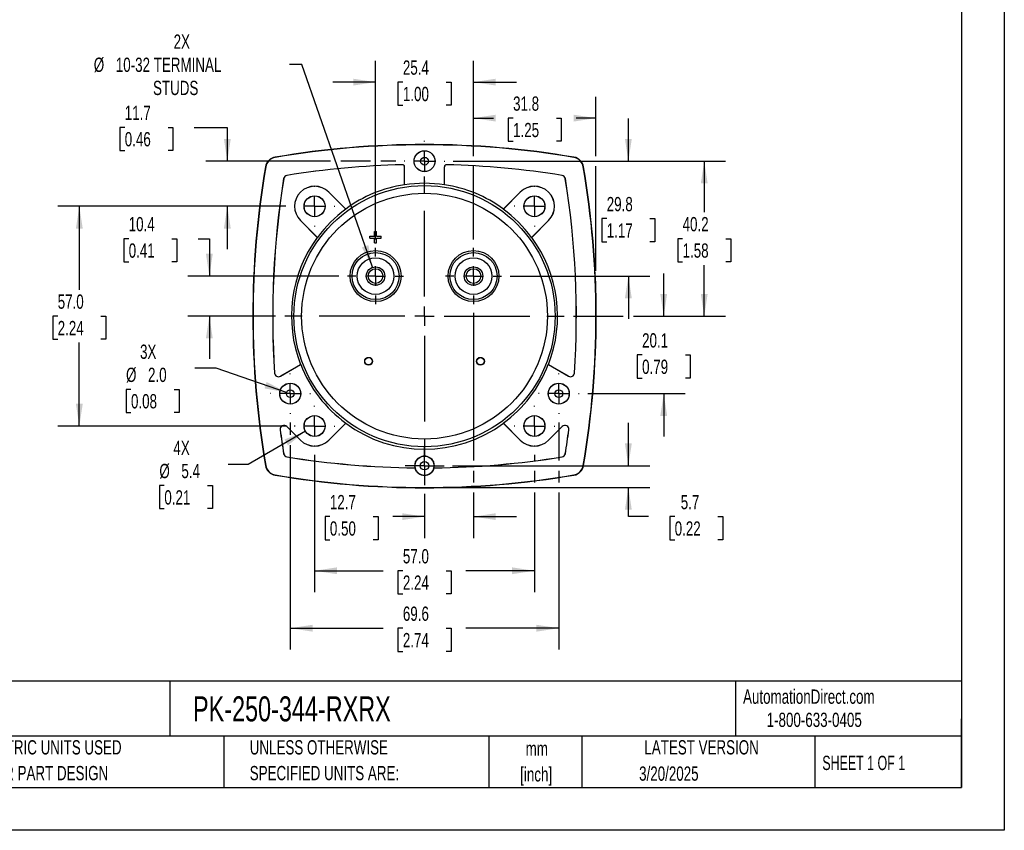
# Model space of a CAD drawing. Header units: millimetres. Extents: x 0 to 489, y 0 to 378.
# Tile 9 of 16: x 234 to 489, y 0 to 210. Entities that reach past the tile are written whole.
import ezdxf

# ---------------------------------------------------------------- set-up
doc = ezdxf.new("R2010")
doc.units = ezdxf.units.MM
doc.header["$LTSCALE"] = 1.75
doc.linetypes.add('CENTERX2', pattern=[20.32, 12.7, -2.54, 2.54, -2.54])
doc.layers.add('CENTER', color=40, linetype='CENTERX2')
doc.layers.add('DIMENSIONS', color=140, linetype='Continuous', lineweight=25)
doc.layers.add('TEXT', color=140, linetype='Continuous', lineweight=25)
doc.styles.add('SLDTEXTSTYLE0', font='TXT', dxfattribs={"width": 0.7})
doc.styles.add('SLDTEXTSTYLE1', font='TXT', dxfattribs={"width": 0.65})
doc.dimstyles.new('SLDDIMSTYLE0', dxfattribs={"dimtxt": 3.776514, "dimasz": 5.7785, "dimexe": 0, "dimexo": 0.0625, "dimgap": 0.944128, "dimtad": 0, "dimtih": 1, "dimtoh": 1, "dimrnd": 1e-09, "dimzin": 4, "dimdsep": 46, "dimtxsty": 'SLDTEXTSTYLE0', "dimsah": 1, "dimcen": 0.09, "dimadec": 0, "dimazin": 1, "dimtfac": 1, "dimtofl": 0, "dimtmove": 0, "dimatfit": 3, "dimfxl": 0, "dimfrac": 2, "dimtolj": 1, "dimtzin": 12, "dimarcsym": 0})
doc.dimstyles.new('SLDDIMSTYLE2', dxfattribs={"dimtxt": 3.776514, "dimasz": 5.7785, "dimexe": 0, "dimexo": 0.0625, "dimgap": 0.944128, "dimtad": 0, "dimtih": 1, "dimtoh": 1, "dimrnd": 1e-09, "dimzin": 12, "dimdsep": 46, "dimtxsty": 'SLDTEXTSTYLE0', "dimsah": 1, "dimcen": 0.09, "dimadec": 0, "dimazin": 3, "dimtfac": 1, "dimtmove": 0, "dimatfit": 0, "dimfxl": 0, "dimfrac": 2, "dimtolj": 1, "dimtzin": 12, "dimarcsym": 0})
doc.dimstyles.new('SLDDIMSTYLE3', dxfattribs={"dimtxt": 3.776514, "dimasz": 5.7785, "dimexe": 0, "dimexo": 0.0625, "dimgap": 0.944128, "dimtad": 0, "dimtih": 1, "dimtoh": 1, "dimrnd": 1e-09, "dimzin": 12, "dimdsep": 46, "dimtxsty": 'SLDTEXTSTYLE0', "dimsah": 1, "dimcen": 0.09, "dimadec": 0, "dimazin": 3, "dimtfac": 1, "dimtofl": 0, "dimtmove": 0, "dimatfit": 3, "dimfxl": 0, "dimfrac": 2, "dimtolj": 1, "dimtzin": 12, "dimarcsym": 0})
doc.dimstyles.new('SLDDIMSTYLE4', dxfattribs={"dimtxt": 3.776514, "dimasz": 5.7785, "dimexe": 0, "dimexo": 0.0625, "dimgap": 0.944128, "dimtad": 0, "dimtih": 1, "dimtoh": 1, "dimrnd": 1e-09, "dimzin": 12, "dimdsep": 46, "dimtxsty": 'SLDTEXTSTYLE0', "dimsah": 1, "dimcen": 0, "dimadec": 0, "dimazin": 3, "dimtfac": 1, "dimtofl": 0, "dimtmove": 0, "dimatfit": 3, "dimfxl": 0, "dimfrac": 2, "dimtolj": 1, "dimtzin": 12, "dimarcsym": 0})
doc.dimstyles.new('SLDDIMSTYLE5', dxfattribs={"dimtxt": 3.776514, "dimasz": 5.7785, "dimexe": 0, "dimexo": 0.0625, "dimgap": 0.944128, "dimtad": 0, "dimtih": 1, "dimtoh": 1, "dimrnd": 1e-09, "dimzin": 12, "dimdsep": 46, "dimtxsty": 'SLDTEXTSTYLE0', "dimsah": 1, "dimcen": 0, "dimadec": 0, "dimazin": 3, "dimtfac": 1, "dimtofl": 0, "dimtmove": 0, "dimatfit": 3, "dimfxl": 0, "dimfrac": 2, "dimtolj": 1, "dimtzin": 12, "dimarcsym": 0})
doc.dimstyles.new('SLDDIMSTYLE6', dxfattribs={"dimtxt": 3.776514, "dimasz": 5.7785, "dimexe": 0, "dimexo": 0.0625, "dimgap": 0.944128, "dimtad": 0, "dimtih": 1, "dimtoh": 1, "dimrnd": 1e-09, "dimzin": 4, "dimdsep": 46, "dimtxsty": 'SLDTEXTSTYLE0', "dimsah": 1, "dimcen": 0, "dimadec": 0, "dimazin": 1, "dimtfac": 1, "dimtofl": 0, "dimtmove": 0, "dimatfit": 3, "dimfxl": 0, "dimfrac": 2, "dimtolj": 1, "dimtzin": 12, "dimarcsym": 0})

# ---------------------------------------------------------------- blocks, each defined once
blk = doc.blocks.new('SW_NOTE_0_1')
at = {"layer": 'TEXT', "color": 0, "linetype": 'CENTERX2', "lineweight": 18, "char_height": 3.704, "attachment_point": 2, "style": 'SLDTEXTSTYLE0'}
for s, insert in [('mm', (4.98, 4.77)), ('[inch]', (4.83, -1.91))]:
    blk.add_mtext(s, dxfattribs=dict(at, insert=insert))
blk = doc.blocks.new('SW_NOTE_0_2')
at = {"layer": 'TEXT', "color": 0, "linetype": 'CENTERX2', "lineweight": 18, "char_height": 3.7042, "attachment_point": 1, "style": 'SLDTEXTSTYLE0'}
for s, insert in [('UNLESS OTHERWISE', (0, 4.77)), ('SPECIFIED UNITS ARE:', (0, -1.91))]:
    blk.add_mtext(s, dxfattribs=dict(at, insert=insert))
blk = doc.blocks.new('SW_NOTE_0_6')
at = {"layer": 'TEXT', "color": 0, "linetype": 'CENTERX2', "lineweight": 18, "char_height": 3.7042, "attachment_point": 1, "style": 'SLDTEXTSTYLE0'}
for s, insert in [('METRIC UNITS USED', (0, 4.77)), ('FOR PART DESIGN', (0, -1.91))]:
    blk.add_mtext(s, dxfattribs=dict(at, insert=insert))
blk = doc.blocks.new('_D_11')
at = {"layer": 'DIMENSIONS'}
for p, q in [((325.93, 153.29), (325.93, 199.65)), ((351.33, 174.91), (351.33, 199.65)), ((325.93, 194.09), (314.82, 194.09)), ((333.02, 194.09), (331.75, 194.09)), ((331.75, 194.09), (331.75, 188.09)), ((344.24, 194.09), (345.51, 194.09)), ((345.51, 194.09), (345.51, 188.09)), ((351.33, 194.09), (362.44, 194.09)), ((331.75, 188.09), (333.02, 188.09)), ((345.51, 188.09), (344.24, 188.09)), ((351.33, 153.29), (351.33, 172.25))]:
    blk.add_line(p, q, dxfattribs=at)
for points in [[(325.93, 194.09), (320.15, 194.98), (320.15, 193.2)], [(351.33, 194.09), (357.11, 193.2), (357.11, 194.98)]]:
    blk.add_solid(points, dxfattribs=at)
at = {"layer": 'DIMENSIONS', "char_height": 3.704, "attachment_point": 1, "style": 'SLDTEXTSTYLE0'}
for s, insert in [('25.4', (333.02, 199.71)), ('1.00', (333.02, 192.87))]:
    blk.add_mtext(s, dxfattribs=dict(at, insert=insert))
blk = doc.blocks.new('_D_12')
at = {"layer": 'DIMENSIONS'}
for p, q in [((351.33, 174.91), (351.33, 190.3)), ((383.08, 174.91), (383.08, 190.3)), ((351.33, 184.75), (356.48, 184.75)), ((361.59, 184.75), (360.32, 184.75)), ((360.32, 184.75), (360.32, 178.74)), ((372.82, 184.75), (374.08, 184.75)), ((374.08, 184.75), (374.08, 178.74)), ((383.08, 184.75), (377.93, 184.75)), ((360.32, 178.74), (361.59, 178.74)), ((374.08, 178.74), (372.82, 178.74)), ((351.33, 153.29), (351.33, 172.25)), ((383.08, 145.11), (383.08, 172.25)), ((383.08, 135.6), (383.08, 142.45))]:
    blk.add_line(p, q, dxfattribs=at)
for points in [[(351.33, 184.75), (357.11, 183.86), (357.11, 185.64)], [(383.08, 184.75), (377.3, 185.64), (377.3, 183.86)]]:
    blk.add_solid(points, dxfattribs=at)
at = {"layer": 'DIMENSIONS', "char_height": 3.704, "attachment_point": 1, "style": 'SLDTEXTSTYLE0'}
for s, insert in [('31.8', (361.59, 190.37)), ('1.25', (361.59, 183.52))]:
    blk.add_mtext(s, dxfattribs=dict(at, insert=insert))
blk = doc.blocks.new('_D_13')
at = {"layer": 'DIMENSIONS'}
for p, q in [((346.09, 173.58), (416.7, 173.58)), ((411.15, 173.58), (411.15, 160.33)), ((405.54, 153.48), (404.27, 153.48)), ((404.27, 153.48), (404.27, 147.48)), ((416.76, 153.48), (418.03, 153.48)), ((418.03, 153.48), (418.03, 147.48)), ((404.27, 147.48), (405.54, 147.48)), ((411.15, 133.38), (411.15, 146.63)), ((418.03, 147.48), (416.76, 147.48)), ((377.26, 133.38), (390.15, 133.38)), ((392.82, 133.38), (416.7, 133.38))]:
    blk.add_line(p, q, dxfattribs=at)
for points in [[(411.15, 173.58), (410.26, 167.8), (412.04, 167.8)], [(411.15, 133.38), (412.04, 139.16), (410.26, 139.16)]]:
    blk.add_solid(points, dxfattribs=at)
at = {"layer": 'DIMENSIONS', "char_height": 3.704, "attachment_point": 1, "style": 'SLDTEXTSTYLE0'}
for s, insert in [('40.2', (405.54, 159.1)), ('1.58', (405.54, 152.25))]:
    blk.add_mtext(s, dxfattribs=dict(at, insert=insert))
blk = doc.blocks.new('_D_14')
at = {"layer": 'DIMENSIONS'}
for p, q in [((391.48, 94.58), (391.48, 105.69)), ((345.91, 94.58), (397.04, 94.58)), ((340.85, 88.93), (397.04, 88.93)), ((391.48, 81.38), (391.48, 88.93)), ((396.68, 81.38), (391.48, 81.38)), ((403.49, 81.38), (402.22, 81.38)), ((402.22, 81.38), (402.22, 75.37)), ((414.71, 81.38), (415.98, 81.38)), ((415.98, 81.38), (415.98, 75.37)), ((402.22, 75.37), (403.49, 75.37)), ((415.98, 75.37), (414.71, 75.37))]:
    blk.add_line(p, q, dxfattribs=at)
for points in [[(391.48, 94.58), (392.37, 100.36), (390.59, 100.36)], [(391.48, 88.93), (390.59, 83.15), (392.37, 83.15)]]:
    blk.add_solid(points, dxfattribs=at)
at = {"layer": 'DIMENSIONS', "char_height": 3.704, "attachment_point": 1, "style": 'SLDTEXTSTYLE0'}
for s, insert in [('5.7', (405.06, 87)), ('0.22', (403.49, 80.15))]:
    blk.add_mtext(s, dxfattribs=dict(at, insert=insert))
blk = doc.blocks.new('_D_15')
at = {"layer": 'DIMENSIONS'}
for p, q in [((303.81, 105.82), (303.81, 102.57)), ((373.44, 105.8), (373.44, 95.91)), ((303.81, 99.9), (303.81, 46.87)), ((373.44, 93.25), (373.44, 90.26)), ((373.44, 87.6), (373.44, 46.87)), ((303.81, 52.43), (327.9, 52.43)), ((333.02, 52.43), (331.75, 52.43)), ((331.75, 52.43), (331.75, 46.43)), ((344.24, 52.43), (345.51, 52.43)), ((345.51, 52.43), (345.51, 46.43)), ((373.44, 52.43), (349.36, 52.43)), ((331.75, 46.43), (333.02, 46.43)), ((345.51, 46.43), (344.24, 46.43))]:
    blk.add_line(p, q, dxfattribs=at)
for points in [[(303.81, 52.43), (309.59, 51.54), (309.59, 53.32)], [(373.44, 52.43), (367.66, 53.32), (367.66, 51.54)]]:
    blk.add_solid(points, dxfattribs=at)
at = {"layer": 'DIMENSIONS', "char_height": 3.704, "attachment_point": 1, "style": 'SLDTEXTSTYLE0'}
for s, insert in [('69.6', (333.02, 58.05)), ('2.74', (333.02, 51.2))]:
    blk.add_mtext(s, dxfattribs=dict(at, insert=insert))
blk = doc.blocks.new('_D_16')
at = {"layer": 'DIMENSIONS'}
for p, q in [((260.91, 182.36), (259.64, 182.36)), ((259.64, 182.36), (259.64, 176.36)), ((272.13, 182.36), (273.4, 182.36)), ((273.4, 182.36), (273.4, 176.36)), ((278.94, 182.36), (287.5, 182.36)), ((287.5, 182.36), (287.5, 173.58)), ((259.64, 176.36), (260.91, 176.36)), ((273.4, 176.36), (272.13, 176.36)), ((314.22, 173.58), (281.94, 173.58)), ((324.6, 173.58), (316.89, 173.58)), ((331.17, 173.58), (327.26, 173.58)), ((302.65, 161.88), (281.94, 161.88)), ((287.5, 161.88), (287.5, 150.77))]:
    blk.add_line(p, q, dxfattribs=at)
for points in [[(287.5, 173.58), (288.39, 179.36), (286.61, 179.36)], [(287.5, 161.88), (286.61, 156.1), (288.39, 156.1)]]:
    blk.add_solid(points, dxfattribs=at)
at = {"layer": 'DIMENSIONS', "char_height": 3.704, "attachment_point": 1, "style": 'SLDTEXTSTYLE0'}
for s, insert in [('11.7', (260.91, 187.98)), ('0.46', (260.91, 181.14))]:
    blk.add_mtext(s, dxfattribs=dict(at, insert=insert))
blk = doc.blocks.new('_D_17')
at = {"layer": 'DIMENSIONS'}
for p, q in [((310.13, 97.4), (310.13, 61.78)), ((367.13, 97.4), (367.13, 95.91)), ((367.13, 93.25), (367.13, 90.26)), ((367.13, 87.6), (367.13, 61.78)), ((310.13, 67.33), (327.9, 67.33)), ((333.02, 67.33), (331.75, 67.33)), ((331.75, 67.33), (331.75, 61.33)), ((344.24, 67.33), (345.51, 67.33)), ((345.51, 67.33), (345.51, 61.33)), ((367.13, 67.33), (349.36, 67.33)), ((331.75, 61.33), (333.02, 61.33)), ((345.51, 61.33), (344.24, 61.33))]:
    blk.add_line(p, q, dxfattribs=at)
for points in [[(310.13, 67.33), (315.91, 66.45), (315.91, 68.22)], [(367.13, 67.33), (361.35, 68.22), (361.35, 66.45)]]:
    blk.add_solid(points, dxfattribs=at)
at = {"layer": 'DIMENSIONS', "char_height": 3.704, "attachment_point": 1, "style": 'SLDTEXTSTYLE0'}
for s, insert in [('57.0', (333.02, 72.95)), ('2.24', (333.02, 66.11))]:
    blk.add_mtext(s, dxfattribs=dict(at, insert=insert))
blk = doc.blocks.new('_D_18')
at = {"layer": 'DIMENSIONS'}
for p, q in [((351.33, 134.27), (351.33, 95.91)), ((351.33, 93.25), (351.33, 90.26)), ((338.63, 87.3), (338.63, 75.82)), ((351.33, 87.6), (351.33, 75.82)), ((314.09, 81.38), (312.83, 81.38)), ((312.83, 81.38), (312.83, 75.37)), ((325.32, 81.38), (326.58, 81.38)), ((326.58, 81.38), (326.58, 75.37)), ((338.63, 81.38), (330.43, 81.38)), ((351.33, 81.38), (362.44, 81.38)), ((312.83, 75.37), (314.09, 75.37)), ((326.58, 75.37), (325.32, 75.37))]:
    blk.add_line(p, q, dxfattribs=at)
for points in [[(338.63, 81.38), (332.85, 82.26), (332.85, 80.49)], [(351.33, 81.38), (357.11, 80.49), (357.11, 82.26)]]:
    blk.add_solid(points, dxfattribs=at)
at = {"layer": 'DIMENSIONS', "char_height": 3.704, "attachment_point": 1, "style": 'SLDTEXTSTYLE0'}
for s, insert in [('12.7', (314.09, 87)), ('0.50', (314.09, 80.15))]:
    blk.add_mtext(s, dxfattribs=dict(at, insert=insert))
blk = doc.blocks.new('_D_19')
at = {"layer": 'DIMENSIONS'}
for p, q in [((306.83, 198.67), (303.59, 198.67)), ((325.14, 146.05), (306.83, 198.67))]:
    blk.add_line(p, q, dxfattribs=at)
blk.add_solid([(325.14, 146.05), (324.08, 151.8), (322.4, 151.21)], dxfattribs=at)
at = {"layer": 'DIMENSIONS', "attachment_point": 1, "style": 'SLDTEXTSTYLE0'}
for s, insert, char_height in [('2X', (273.58, 206.45), 3.704), ('%%c', (252.88, 200.44), 3.704), ('10-32 TERMINAL', (258.59, 200.44), 3.7042), ('STUDS', (268.24, 194.44), 3.704)]:
    blk.add_mtext(s, dxfattribs=dict(at, insert=insert, char_height=char_height))
blk = doc.blocks.new('_D_20')
at = {"layer": 'DIMENSIONS'}
for p, q in [((307.77, 103.52), (292.9, 94.93)), ((292.9, 94.93), (287.71, 94.93)), ((271.17, 89.45), (269.9, 89.45)), ((269.9, 89.45), (269.9, 83.45)), ((282.39, 89.45), (283.66, 89.45)), ((283.66, 89.45), (283.66, 83.45)), ((269.9, 83.45), (271.17, 83.45)), ((283.66, 83.45), (282.39, 83.45))]:
    blk.add_line(p, q, dxfattribs=at)
blk.add_solid([(307.77, 103.52), (302.33, 101.4), (303.21, 99.86)], dxfattribs=at)
at = {"layer": 'DIMENSIONS', "char_height": 3.704, "attachment_point": 1, "style": 'SLDTEXTSTYLE0'}
for s, insert in [('4X', (273.52, 101.07)), ('%%c', (269.89, 95.07)), ('5.4', (275.59, 95.07)), ('0.21', (271.17, 88.22))]:
    blk.add_mtext(s, dxfattribs=dict(at, insert=insert))
blk = doc.blocks.new('_D_21')
at = {"layer": 'DIMENSIONS'}
for p, q in [((391.48, 173.58), (391.48, 184.69)), ((346.09, 173.58), (397.04, 173.58)), ((385.87, 158.68), (384.6, 158.68)), ((384.6, 158.68), (384.6, 152.68)), ((397.09, 158.68), (398.36, 158.68)), ((398.36, 158.68), (398.36, 152.68)), ((384.6, 152.68), (385.87, 152.68)), ((398.36, 152.68), (397.09, 152.68)), ((360.84, 143.78), (397.04, 143.78)), ((391.48, 143.78), (391.48, 132.67))]:
    blk.add_line(p, q, dxfattribs=at)
for points in [[(391.48, 173.58), (392.37, 179.36), (390.59, 179.36)], [(391.48, 143.78), (390.59, 138), (392.37, 138)]]:
    blk.add_solid(points, dxfattribs=at)
at = {"layer": 'DIMENSIONS', "char_height": 3.704, "attachment_point": 1, "style": 'SLDTEXTSTYLE0'}
for s, insert in [('29.8', (385.87, 164.3)), ('1.17', (385.87, 157.45))]:
    blk.add_mtext(s, dxfattribs=dict(at, insert=insert))
blk = doc.blocks.new('_D_22')
at = {"layer": 'DIMENSIONS'}
for p, q in [((302.65, 161.88), (243.57, 161.88)), ((249.13, 161.88), (249.13, 140.23)), ((243.52, 133.38), (242.25, 133.38)), ((242.25, 133.38), (242.25, 127.38)), ((254.74, 133.38), (256.01, 133.38)), ((256.01, 133.38), (256.01, 127.38)), ((242.25, 127.38), (243.52, 127.38)), ((249.13, 104.88), (249.13, 126.53)), ((256.01, 127.38), (254.74, 127.38)), ((302.65, 104.88), (243.57, 104.88))]:
    blk.add_line(p, q, dxfattribs=at)
for points in [[(249.13, 161.88), (248.24, 156.1), (250.02, 156.1)], [(249.13, 104.88), (250.02, 110.66), (248.24, 110.66)]]:
    blk.add_solid(points, dxfattribs=at)
at = {"layer": 'DIMENSIONS', "char_height": 3.704, "attachment_point": 1, "style": 'SLDTEXTSTYLE0'}
for s, insert in [('57.0', (243.52, 139)), ('2.24', (243.52, 132.15))]:
    blk.add_mtext(s, dxfattribs=dict(at, insert=insert))
blk = doc.blocks.new('_D_23')
at = {"layer": 'DIMENSIONS'}
for p, q in [((261.93, 153.48), (260.66, 153.48)), ((260.66, 153.48), (260.66, 147.48)), ((273.15, 153.48), (274.42, 153.48)), ((274.42, 153.48), (274.42, 147.48)), ((279.96, 153.48), (282.84, 153.48)), ((282.84, 153.48), (282.84, 143.78)), ((260.66, 147.48), (261.93, 147.48)), ((274.42, 147.48), (273.15, 147.48)), ((316.42, 143.78), (277.28, 143.78)), ((299.99, 133.38), (277.28, 133.38)), ((282.84, 133.38), (282.84, 122.27))]:
    blk.add_line(p, q, dxfattribs=at)
for points in [[(282.84, 143.78), (283.73, 149.56), (281.95, 149.56)], [(282.84, 133.38), (281.95, 127.6), (283.73, 127.6)]]:
    blk.add_solid(points, dxfattribs=at)
at = {"layer": 'DIMENSIONS', "char_height": 3.704, "attachment_point": 1, "style": 'SLDTEXTSTYLE0'}
for s, insert in [('10.4', (261.93, 159.1)), ('0.41', (261.93, 152.25))]:
    blk.add_mtext(s, dxfattribs=dict(at, insert=insert))
blk = doc.blocks.new('_D_24')
at = {"layer": 'DIMENSIONS'}
for p, q in [((400.65, 133.38), (400.65, 144.49)), ((377.26, 133.38), (390.15, 133.38)), ((392.82, 133.38), (406.2, 133.38)), ((395.04, 123.33), (393.77, 123.33)), ((393.77, 123.33), (393.77, 117.33)), ((406.26, 123.33), (407.53, 123.33)), ((407.53, 123.33), (407.53, 117.33)), ((393.77, 117.33), (395.04, 117.33)), ((407.53, 117.33), (406.26, 117.33)), ((380.93, 113.28), (406.2, 113.28)), ((400.65, 113.28), (400.65, 102.17))]:
    blk.add_line(p, q, dxfattribs=at)
for points in [[(400.65, 133.38), (401.54, 139.16), (399.76, 139.16)], [(400.65, 113.28), (399.76, 107.5), (401.54, 107.5)]]:
    blk.add_solid(points, dxfattribs=at)
at = {"layer": 'DIMENSIONS', "char_height": 3.704, "attachment_point": 1, "style": 'SLDTEXTSTYLE0'}
for s, insert in [('20.1', (395.04, 128.95)), ('0.79', (395.04, 122.1))]:
    blk.add_mtext(s, dxfattribs=dict(at, insert=insert))
blk = doc.blocks.new('_D_25')
at = {"layer": 'DIMENSIONS'}
for p, q in [((284.65, 119.87), (279.06, 119.87)), ((302.87, 113.61), (284.65, 119.87)), ((262.52, 114.39), (261.25, 114.39)), ((261.25, 114.39), (261.25, 108.39)), ((273.74, 114.39), (275.01, 114.39)), ((275.01, 114.39), (275.01, 108.39)), ((261.25, 108.39), (262.52, 108.39)), ((275.01, 108.39), (273.74, 108.39))]:
    blk.add_line(p, q, dxfattribs=at)
blk.add_solid([(302.87, 113.61), (297.69, 116.33), (297.12, 114.64)], dxfattribs=at)
at = {"layer": 'DIMENSIONS', "char_height": 3.704, "attachment_point": 1, "style": 'SLDTEXTSTYLE0'}
for s, insert in [('3X', (264.87, 126.01)), ('%%c', (261.24, 120.01)), ('2.0', (266.94, 120.01)), ('0.08', (262.52, 113.16))]:
    blk.add_mtext(s, dxfattribs=dict(at, insert=insert))
blk = doc.blocks.new('SW_CENTERMARKSYMBOL_0')
at = {"layer": 'CENTER', "color": 0}
for p, q in [((0, 5.08), (0, 36.41)), ((-5.08, 0), (-36.41, 0)), ((0, 0), (-2.54, 0)), ((0, 0), (0, 2.54)), ((0, 0), (0, -2.54)), ((0, 0), (2.54, 0)), ((5.08, 0), (36.41, 0)), ((0, -5.08), (0, -36.41))]:
    blk.add_line(p, q, dxfattribs=at)
blk = doc.blocks.new('SW_CENTERMARKSYMBOL_1')
at = {"layer": 'CENTER', "color": 0}
for p, q in [((0, 5.08), (0, 7.29)), ((-5.08, 0), (-7.29, 0)), ((0, 0), (-2.54, 0)), ((0, 0), (0, 2.54)), ((0, 0), (0, -2.54)), ((0, 0), (2.54, 0)), ((5.08, 0), (7.29, 0)), ((0, -5.08), (0, -7.29))]:
    blk.add_line(p, q, dxfattribs=at)
blk = doc.blocks.new('SW_CENTERMARKSYMBOL_2')
at = {"layer": 'CENTER', "color": 0}
for p, q in [((0, 5.08), (0, 7.29)), ((-5.08, 0), (-7.29, 0)), ((0, 0), (-2.54, 0)), ((0, 0), (0, 2.54)), ((0, 0), (0, -2.54)), ((0, 0), (2.54, 0)), ((5.08, 0), (7.29, 0)), ((0, -5.08), (0, -7.29))]:
    blk.add_line(p, q, dxfattribs=at)
blk = doc.blocks.new('SW_CENTERMARKSYMBOL_3')
at = {"layer": 'CENTER', "color": 0}
for p, q in [((0, 5.08), (0, 5.26)), ((-5.08, 0), (-5.26, 0)), ((0, 0), (-2.54, 0)), ((0, 0), (0, 2.54)), ((0, 0), (0, -2.54)), ((0, 0), (2.54, 0)), ((5.08, 0), (5.26, 0)), ((0, -5.08), (0, -5.26))]:
    blk.add_line(p, q, dxfattribs=at)
blk = doc.blocks.new('SW_CENTERMARKSYMBOL_4')
at = {"layer": 'CENTER', "color": 0}
for p, q in [((0, 5.08), (0, 5.24)), ((-5.08, 0), (-5.24, 0)), ((0, 0), (-2.54, 0)), ((0, 0), (0, 2.54)), ((0, 0), (0, -2.54)), ((0, 0), (2.54, 0)), ((5.08, 0), (5.24, 0)), ((0, -5.08), (0, -5.24))]:
    blk.add_line(p, q, dxfattribs=at)
blk = doc.blocks.new('SW_CENTERMARKSYMBOL_5')
at = {"layer": 'CENTER', "color": 0}
for p, q in [((0, 5.08), (0, 5.26)), ((-5.08, 0), (-5.26, 0)), ((0, 0), (-2.54, 0)), ((0, 0), (0, 2.54)), ((0, 0), (0, -2.54)), ((0, 0), (2.54, 0)), ((5.08, 0), (5.26, 0)), ((0, -5.08), (0, -5.26))]:
    blk.add_line(p, q, dxfattribs=at)
blk = doc.blocks.new('SW_CENTERMARKSYMBOL_6')
at = {"layer": 'CENTER', "color": 0}
for p, q in [((0, 5.08), (0, 5.26)), ((-5.08, 0), (-5.26, 0)), ((0, 0), (-2.54, 0)), ((0, 0), (0, 2.54)), ((0, 0), (0, -2.54)), ((0, 0), (2.54, 0)), ((5.08, 0), (5.26, 0)), ((0, -5.08), (0, -5.26))]:
    blk.add_line(p, q, dxfattribs=at)
blk = doc.blocks.new('SW_CENTERMARKSYMBOL_7')
at = {"layer": 'CENTER', "color": 0}
for p, q in [((0, 5.08), (0, 5.24)), ((-5.08, 0), (-5.24, 0)), ((0, 0), (-2.54, 0)), ((0, 0), (0, 2.54)), ((0, 0), (0, -2.54)), ((0, 0), (2.54, 0)), ((5.08, 0), (5.24, 0)), ((0, -5.08), (0, -5.24))]:
    blk.add_line(p, q, dxfattribs=at)
blk = doc.blocks.new('SW_CENTERMARKSYMBOL_8')
at = {"layer": 'CENTER', "color": 0}
for p, q in [((0, 5.08), (0, 5.26)), ((-5.08, 0), (-5.26, 0)), ((0, 0), (-2.54, 0)), ((0, 0), (0, 2.54)), ((0, 0), (0, -2.54)), ((0, 0), (2.54, 0)), ((5.08, 0), (5.26, 0)), ((0, -5.08), (0, -5.26))]:
    blk.add_line(p, q, dxfattribs=at)
blk = doc.blocks.new('SW_CENTERMARKSYMBOL_9')
at = {"layer": 'CENTER', "color": 0}
for p, q in [((0, 2.54), (0, 5.06)), ((-2.54, 0), (-5.06, 0)), ((0, 0), (-2.54, 0)), ((0, 0), (0, 2.54)), ((0, 0), (0, -2.54)), ((0, 0), (2.54, 0)), ((2.54, 0), (5.06, 0)), ((0, -2.54), (0, -5.06))]:
    blk.add_line(p, q, dxfattribs=at)
blk = doc.blocks.new('SW_CENTERMARKSYMBOL_10')
at = {"layer": 'CENTER', "color": 0}
for p, q in [((0, 5.08), (0, 5.26)), ((-5.08, 0), (-5.26, 0)), ((0, 0), (-2.54, 0)), ((0, 0), (0, 2.54)), ((0, 0), (0, -2.54)), ((0, 0), (2.54, 0)), ((5.08, 0), (5.26, 0)), ((0, -5.08), (0, -5.26))]:
    blk.add_line(p, q, dxfattribs=at)

msp = doc.modelspace()

# ---------------------------------------------------------------- linework, layer by layer
at = {"color": 7, "linetype": 'Continuous'}
for p, q in [((488.954, 377.83), (488.954, 0.005)), ((488.954, 0.005), (0.004, 0.005))]:
    msp.add_line(p, q, dxfattribs=at)
for p, q in [((299.913, 174.548), (299.902, 174.616)), ((377.345, 174.548), (377.357, 174.616)), ((297.393, 172.108), (297.461, 172.096)), ((332.916, 172.675), (332.917, 172.658)), ((333.447, 172.158), (333.429, 172.158)), ((333.429, 167.482), (333.429, 172.158)), ((333.447, 167.45), (333.447, 172.158)), ((343.812, 167.45), (343.812, 172.158)), ((343.829, 172.158), (343.812, 172.158)), ((343.829, 167.482), (343.829, 172.158)), ((344.342, 172.658), (344.342, 172.675)), ((379.797, 172.096), (379.865, 172.108)), ((302.109, 169.057), (302.126, 169.054)), ((302.955, 169.883), (302.952, 169.9)), ((374.306, 169.9), (374.303, 169.883)), ((375.132, 169.054), (375.149, 169.057)), ((333.447, 167.45), (333.429, 167.482)), ((343.829, 167.482), (343.812, 167.45)), ((313.806, 165.557), (313.794, 165.545)), ((318.203, 161.136), (313.794, 165.545)), ((313.806, 165.557), (318.192, 161.171)), ((359.055, 161.136), (363.464, 165.545)), ((359.066, 161.171), (363.452, 165.557)), ((363.464, 165.545), (363.452, 165.557)), ((318.192, 161.171), (318.203, 161.136)), ((359.055, 161.136), (359.066, 161.171)), ((306.464, 158.216), (306.452, 158.203)), ((310.838, 153.817), (306.452, 158.203)), ((310.874, 153.806), (306.464, 158.216)), ((366.385, 153.806), (370.794, 158.216)), ((370.806, 158.203), (366.42, 153.817)), ((370.806, 158.203), (370.794, 158.216)), ((310.874, 153.806), (310.838, 153.817)), ((324.429, 153.63), (324.429, 154.13)), ((324.429, 154.13), (325.679, 154.13)), ((324.429, 153.63), (325.679, 153.63)), ((325.679, 154.13), (325.679, 155.38)), ((325.679, 155.38), (326.179, 155.38)), ((325.679, 152.38), (325.679, 153.63)), ((326.179, 154.13), (326.179, 155.38)), ((326.179, 154.13), (327.429, 154.13)), ((326.179, 153.63), (327.429, 153.63)), ((326.179, 152.38), (326.179, 153.63)), ((327.429, 153.63), (327.429, 154.13)), ((366.42, 153.817), (366.385, 153.806)), ((325.679, 152.38), (326.179, 152.38)), ((301.262, 117.811), (306.496, 120.832)), ((306.533, 120.834), (301.271, 117.796)), ((306.496, 120.832), (306.533, 120.834)), ((370.726, 120.834), (370.763, 120.832)), ((375.987, 117.796), (370.726, 120.834)), ((370.763, 120.832), (375.996, 117.811)), ((299.747, 118.61), (299.765, 118.611)), ((301.262, 117.811), (301.271, 117.796)), ((375.987, 117.796), (375.996, 117.811)), ((377.494, 118.611), (377.511, 118.61)), ((302.931, 104.749), (302.918, 104.737)), ((306.452, 101.203), (302.918, 104.737)), ((302.931, 104.749), (306.464, 101.216)), ((313.794, 101.216), (318.203, 105.625)), ((318.192, 105.589), (313.806, 101.203)), ((318.203, 105.625), (318.192, 105.589)), ((359.066, 105.589), (359.055, 105.625)), ((359.055, 105.625), (363.464, 101.216)), ((359.066, 105.589), (363.452, 101.203)), ((370.794, 101.216), (374.328, 104.749)), ((374.34, 104.737), (370.806, 101.203)), ((374.34, 104.737), (374.328, 104.749)), ((301.22, 103.899), (301.202, 103.897)), ((376.038, 103.899), (376.056, 103.897)), ((306.464, 101.216), (306.452, 101.203)), ((313.794, 101.216), (313.806, 101.203)), ((363.452, 101.203), (363.464, 101.216)), ((370.794, 101.216), (370.806, 101.203)), ((302.126, 97.706), (302.109, 97.703)), ((375.149, 97.703), (375.132, 97.706)), ((297.461, 94.664), (297.393, 94.653)), ((302.952, 96.86), (302.955, 96.878)), ((374.303, 96.878), (374.306, 96.86)), ((379.797, 94.664), (379.865, 94.653)), ((299.913, 92.212), (299.902, 92.144)), ((336.186, 94.043), (336.172, 94.026)), ((341.087, 94.026), (341.073, 94.043)), ((377.345, 92.212), (377.357, 92.144))]:
    msp.add_line(p, q)
for centre, radius in [((338.629, 173.58), 2.719), ((338.629, 173.58), 2.7), ((338.629, 173.58), 1), ((338.629, 133.38), 33.873), ((338.629, 133.383), 31.873), ((310.129, 161.88), 2.719), ((310.129, 161.88), 2.7), ((367.129, 161.88), 2.719), ((367.129, 161.88), 2.7), ((325.929, 143.78), 6.611), ((325.929, 143.78), 6.1), ((325.929, 143.78), 4.75), ((351.329, 143.78), 6.611), ((351.329, 143.78), 6.1), ((351.329, 143.78), 4.75), ((325.929, 143.78), 2.4), ((325.929, 143.78), 1.9), ((351.329, 143.78), 2.4), ((351.329, 143.78), 1.9), ((324.129, 121.68), 1.015), ((324.129, 121.68), 0.95), ((353.129, 121.68), 1.015), ((353.129, 121.68), 0.95), ((303.815, 113.28), 2.719), ((303.815, 113.28), 2.7), ((373.443, 113.28), 2.719), ((373.443, 113.28), 2.7), ((303.815, 113.28), 1), ((373.443, 113.28), 1), ((310.129, 104.88), 2.719), ((310.129, 104.88), 2.7), ((367.129, 104.88), 2.719), ((367.129, 104.88), 2.7), ((338.629, 94.58), 2.5), ((338.629, 94.58), 1.1)]:
    msp.add_circle(centre, radius)
for centre, radius, start, end in [((338.629, -52.17), 230.069, 80.30927, 99.69073), ((338.629, -52.17), 230, 80.30927, 99.69073), ((300.418, 171.591), 3.069, 99.69073, 170.30927), ((300.418, 171.591), 3, 99.69073, 170.30927), ((376.84, 171.591), 3, 9.69073, 80.30927), ((376.84, 171.591), 3.069, 9.69073, 80.30927), ((524.179, 133.38), 230.069, 170.30927, 189.69073), ((524.179, 133.38), 230, 170.30927, 189.69073), ((338.629, -52.17), 224.917, 91.45549, 99.12688), ((338.629, -52.17), 224.9, 91.45549, 99.12688), ((332.929, 172.158), 0.517, 0, 91.4388), ((332.929, 172.158), 0.5, 0, 91.43822), ((344.329, 172.158), 0.517, 88.5612, 180), ((344.329, 172.158), 0.5, 88.56178, 180), ((338.629, -52.17), 224.917, 80.87312, 88.54451), ((338.629, -52.17), 224.9, 80.87312, 88.54451), ((153.079, 133.38), 230, 350.30927, 9.69073), ((153.079, 133.38), 230.069, 350.30927, 9.69073), ((524.179, 133.38), 224.917, 170.87312, 183.76525), ((524.179, 133.38), 224.9, 170.87312, 183.76525), ((303.114, 168.895), 1.017, 99.12688, 170.87312), ((303.114, 168.895), 1, 99.12688, 170.87312), ((374.144, 168.895), 1, 9.12688, 80.87312), ((374.144, 168.895), 1.017, 9.12688, 80.87312), ((153.079, 133.38), 224.9, 356.23475, 9.12688), ((153.079, 133.38), 224.917, 356.23475, 9.12688), ((310.129, 161.88), 5.2, 45, 225), ((310.129, 161.88), 5.183, 45, 225), ((338.629, 133.38), 34.497, 98.66981, 126.33019), ((338.629, 133.38), 34.462, 81.3507, 98.6493), ((338.629, 133.38), 34.497, 53.66981, 81.33019), ((367.129, 161.88), 5.2, 315, 135), ((367.129, 161.88), 5.183, 315, 135), ((338.629, 133.38), 34.462, 126.3507, 143.6493), ((338.629, 133.38), 34.462, 36.3507, 53.6493), ((338.629, 133.38), 34.497, 143.66981, 201.33019), ((338.629, 133.38), 34.497, 338.66981, 36.33019), ((338.629, 133.38), 34.462, 201.3507, 233.6493), ((338.629, 133.38), 34.462, 306.3507, 338.6493), ((300.762, 118.677), 1.017, 183.76533, 300), ((300.762, 118.677), 1, 183.76533, 300), ((376.496, 118.677), 1.017, 240, 356.23467), ((376.496, 118.677), 1, 240, 356.23467), ((302.211, 104.03), 1.017, 45, 187.53235), ((302.211, 104.03), 1, 45, 187.53235), ((338.629, 133.38), 34.497, 233.66981, 306.33019), ((375.047, 104.03), 1.017, 352.46765, 135), ((375.047, 104.03), 1, 352.46765, 135), ((524.179, 133.38), 224.917, 187.53235, 189.12688), ((524.179, 133.38), 224.9, 187.53235, 189.12688), ((153.079, 133.38), 224.9, 350.87312, 352.46765), ((153.079, 133.38), 224.917, 350.87312, 352.46765), ((310.129, 104.88), 5.2, 225, 315), ((310.129, 104.88), 5.183, 225, 315), ((367.129, 104.88), 5.2, 225, 315), ((367.129, 104.88), 5.183, 225, 315), ((303.114, 97.865), 1.017, 189.12688, 260.87312), ((303.114, 97.865), 1, 189.12688, 260.87312), ((338.629, 94.58), 2.502, 347.61143, 192.38857), ((374.144, 97.865), 1, 279.12688, 350.87312), ((374.144, 97.865), 1.017, 279.12688, 350.87312), ((300.418, 95.169), 3.069, 189.69073, 260.30927), ((300.418, 95.169), 3, 189.69073, 260.30927), ((338.629, 318.93), 224.917, 260.87312, 269.37395), ((338.629, 318.93), 224.9, 260.87312, 269.37748), ((338.629, 318.93), 224.9, 270.62252, 279.12688), ((338.629, 318.93), 224.917, 270.62605, 279.12688), ((376.84, 95.169), 3, 279.69073, 350.30927), ((376.84, 95.169), 3.069, 279.69073, 350.30927), ((338.629, 318.93), 230.069, 260.30927, 279.69073), ((338.629, 318.93), 230, 260.30927, 279.69073), ((338.629, 94.58), 2.519, 192.70446, 347.29554)]:
    msp.add_arc(centre, radius, start, end)
at = {"layer": 'TEXT'}
for p, q in [((477.837, 366.712), (477.837, 11.112)), ((477.837, 38.721), (11.112, 38.721)), ((272.578, 38.721), (272.578, 24.447)), ((419.257, 38.721), (419.257, 24.447)), ((477.837, 11.112), (477.837, 28.892)), ((477.837, 24.447), (11.112, 24.447)), ((286.615, 24.447), (286.615, 11.112)), ((355.293, 24.447), (355.293, 11.112)), ((379.421, 24.447), (379.421, 11.112)), ((439.86, 24.447), (439.86, 11.112)), ((11.112, 11.112), (477.837, 11.112))]:
    msp.add_line(p, q, dxfattribs=at)

# ---------------------------------------------------------------- block references
at = {"layer": 'CENTER'}
for name, p in [('SW_CENTERMARKSYMBOL_4', (338.629, 173.58)), ('SW_CENTERMARKSYMBOL_0', (338.629, 133.38)), ('SW_CENTERMARKSYMBOL_3', (310.129, 161.88)), ('SW_CENTERMARKSYMBOL_5', (367.129, 161.88)), ('SW_CENTERMARKSYMBOL_2', (325.929, 143.78)), ('SW_CENTERMARKSYMBOL_1', (351.329, 143.78)), ('SW_CENTERMARKSYMBOL_7', (303.815, 113.28)), ('SW_CENTERMARKSYMBOL_6', (373.443, 113.28)), ('SW_CENTERMARKSYMBOL_8', (310.129, 104.88)), ('SW_CENTERMARKSYMBOL_10', (367.129, 104.88)), ('SW_CENTERMARKSYMBOL_9', (338.629, 94.58))]:
    msp.add_blockref(name, p, dxfattribs=at)
at = {"layer": 'TEXT', "linetype": 'CENTERX2', "lineweight": 18}
for name, p in [('SW_NOTE_0_6', (224.837, 18.612)), ('SW_NOTE_0_2', (293.314, 18.612)), ('SW_NOTE_0_1', (362.751, 18.284))]:
    msp.add_blockref(name, p, dxfattribs=at)

# ---------------------------------------------------------------- texts
for s, insert, char_height, attachment_point, style in [('AutomationDirect.com', (421.216, 36.534), 3.70417, 1, 'SLDTEXTSTYLE0'), ('PK-250-344-RXRX', (278.614, 34.751), 6.48229, 1, 'SLDTEXTSTYLE0'), ('1-800-633-0405', (427.335, 30.515), 3.70417, 1, 'SLDTEXTSTYLE0'), ('LATEST VERSION', (410.466, 23.387), 3.70417, 2, 'SLDTEXTSTYLE0'), ('SHEET 1 OF 1', (441.772, 19.34), 3.70417, 1, 'SLDTEXTSTYLE1'), ('3/20/2025', (401.978, 16.571), 3.7042, 2, 'SLDTEXTSTYLE0')]:
    msp.add_mtext(s, dxfattribs=dict(at, insert=insert, char_height=char_height, attachment_point=attachment_point, style=style))

# ---------------------------------------------------------------- dimensions: what is measured, and where the dimension line sits
at = {"layer": 'DIMENSIONS'}
dim = msp.add_diameter_dim_2p(p1=(326.718, 141.513), p2=(325.14, 146.047), text='2X\\P%%c10-32 TERMINAL\\PSTUDS', dimstyle='SLDDIMSTYLE4', override={"dimpost": '<>'}, dxfattribs=at)
dim.commit()
dim.dimension.update_dxf_attribs({"geometry": '_D_19', "text_midpoint": (276.846, 198.67), "dimtype": 163})
for base, p1, p2, dimstyle, picture, middle in [((351.329, 194.093), (325.929, 151.07), (351.329, 151.07), 'SLDDIMSTYLE2', '_D_11', (338.629, 194.093)), ((383.079, 184.747), (351.329, 151.07), (383.079, 133.38), 'SLDDIMSTYLE3', '_D_12', (367.204, 184.747)), ((338.629, 81.376), (351.329, 136.49), (338.629, 89.521), 'SLDDIMSTYLE2', '_D_18', (319.705, 81.376)), ((373.443, 52.43), (303.815, 108.04), (373.443, 108.021), 'SLDDIMSTYLE3', '_D_15', (338.629, 52.43)), ((367.129, 67.334), (310.129, 99.621), (367.129, 99.621), 'SLDDIMSTYLE0', '_D_17', (338.629, 67.334))]:
    dim = msp.add_linear_dim(base=base, p1=p1, p2=p2, dimstyle=dimstyle, dxfattribs=at)
    dim.commit()
    dim.dimension.update_dxf_attribs({"geometry": picture, "text_midpoint": middle, "dimtype": 160})
for base, p1, p2, dimstyle, picture, middle in [((287.5, 161.88), (333.389, 173.58), (304.87, 161.88), 'SLDDIMSTYLE2', '_D_16', (287.5, 182.364)), ((391.484, 173.58), (358.619, 143.78), (343.869, 173.58), 'SLDDIMSTYLE2', '_D_21', (391.484, 158.68)), ((411.148, 133.38), (343.869, 173.58), (375.042, 133.38), 'SLDDIMSTYLE3', '_D_13', (411.148, 153.48)), ((249.129, 104.88), (304.87, 161.88), (304.87, 104.88), 'SLDDIMSTYLE0', '_D_22', (249.129, 133.38)), ((282.84, 133.38), (318.639, 143.78), (302.216, 133.38), 'SLDDIMSTYLE2', '_D_23', (282.84, 153.48)), ((400.648, 133.38), (378.703, 113.28), (375.042, 133.38), 'SLDDIMSTYLE2', '_D_24', (400.648, 123.33)), ((391.484, 88.93), (343.688, 94.58), (338.629, 88.93), 'SLDDIMSTYLE2', '_D_14', (391.484, 81.376))]:
    dim = msp.add_linear_dim(base=base, p1=p1, p2=p2, angle=90, dimstyle=dimstyle, dxfattribs=at)
    dim.commit()
    dim.dimension.update_dxf_attribs({"geometry": picture, "text_midpoint": middle, "dimtype": 160})
for p1, p2, text, dimstyle, picture, middle in [((304.761, 112.955), (302.869, 113.605), '3X\\P<>', 'SLDDIMSTYLE6', '_D_25', (268.133, 117.39)), ((312.484, 106.24), (307.774, 103.521), '4X\\P<>', 'SLDDIMSTYLE5', '_D_20', (276.781, 92.451))]:
    dim = msp.add_diameter_dim_2p(p1=p1, p2=p2, text=text, dimstyle=dimstyle, dxfattribs=at)
    dim.commit()
    dim.dimension.update_dxf_attribs({"geometry": picture, "text_midpoint": middle, "dimtype": 163})

doc.saveas('drawing.dxf')
